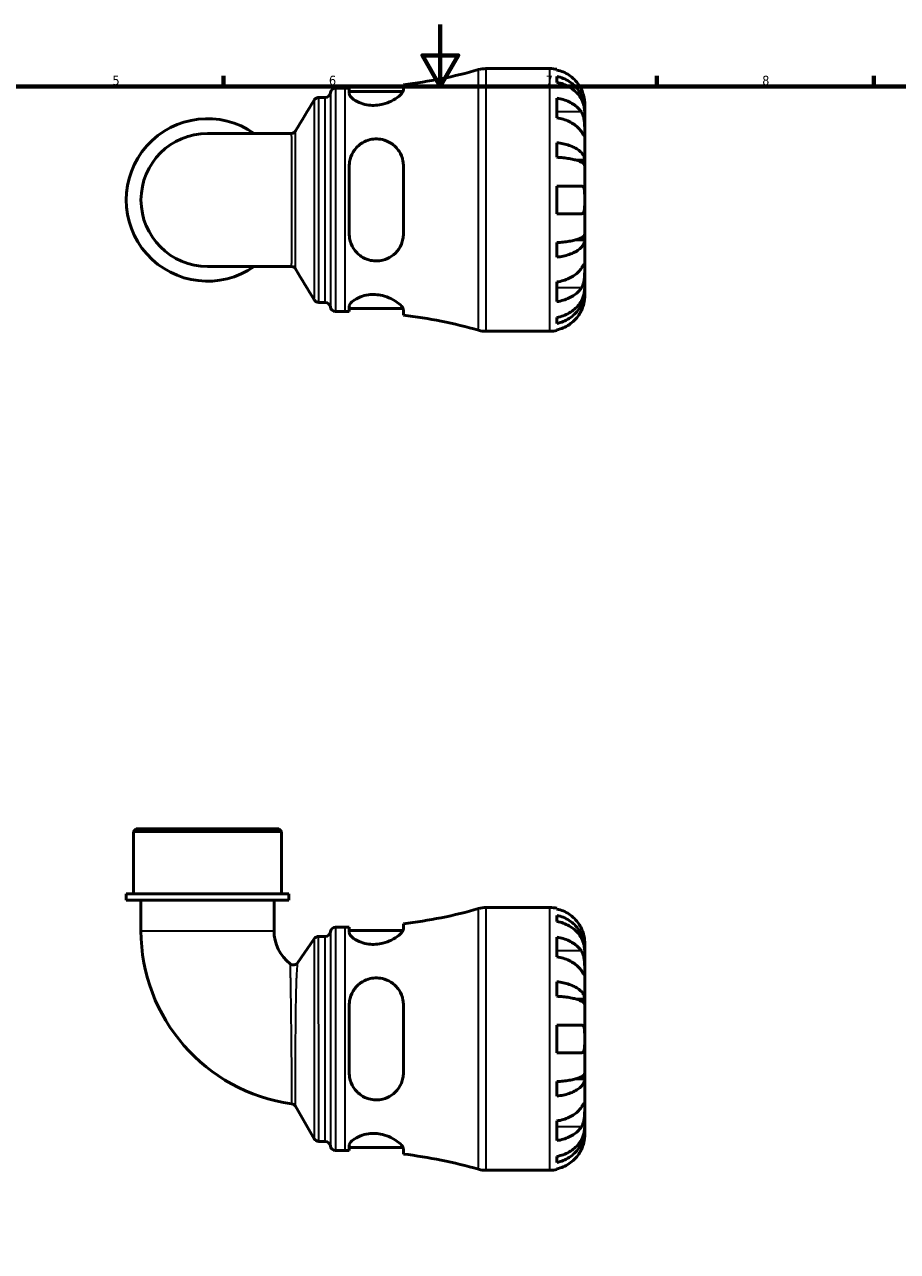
# Model space of a CAD drawing. Header units: millimetres. Extents: x 0 to 902, y -200 to 594.
# Tile 3 of 5: x 286 to 568, y 197 to 594. Entities that reach past the tile are written whole.
import ezdxf

# ---------------------------------------------------------------- set-up
doc = ezdxf.new("R2010")
doc.units = ezdxf.units.MM
for name, color, linetype, lineweight in [('Border (ANSI)', 7, 'Continuous', 70), ('Visible (ANSI)', 7, 'Continuous', 50), ('Visible Narrow (ANSI)', 7, 'Continuous', 35)]:
    doc.layers.add(name, color=color, linetype=linetype, lineweight=lineweight)
doc.styles.add('Note Text (ANSI)', font='tahoma.ttf')

# ---------------------------------------------------------------- blocks, each defined once
blk = doc.blocks.new('Borders Default Border')
at = {"layer": 'Border (ANSI)'}
for p, q in [((350.42, 574), (350.42, 577.45)), ((490.58, 574), (490.58, 577.45)), ((560.67, 574), (560.67, 577.45))]:
    blk.add_line(p, q, dxfattribs=at)
at = {"layer": 'Border (ANSI)', "flags": 128}
for points in [[(420.5, 594), (420.5, 574), (414.73, 584), (426.27, 584), (420.5, 574)], [(20, 20), (20, 574), (821, 574), (821, 20), (20, 20)]]:
    blk.add_lwpolyline(points, dxfattribs=at)
at = {"layer": 'Border (ANSI)', "color": 230, "true_color": 0xff0080, "char_height": 3.05, "attachment_point": 7, "style": 'Note Text (ANSI)'}
for s, insert in [('5', (314.48, 574.34)), ('6', (384.49, 574.34)), ('7', (454.6, 574.4)), ('8', (524.63, 574.33))]:
    blk.add_mtext(s, dxfattribs=dict(at, insert=insert))

msp = doc.modelspace()

# ---------------------------------------------------------------- linework, layer by layer
at = {"layer": 'Visible (ANSI)'}
for p, q in [((435.219, 579.738), (455.943, 579.738)), ((458.193, 579.511), (458.193, 579.27)), ((458.193, 577.195), (458.193, 575.25)), ((386.631, 573.363), (389.671, 573.363)), ((391.056, 573.369), (391.056, 571.654)), ((391.056, 572.363), (408.444, 572.363)), ((408.556, 572.839), (408.556, 574.5)), ((381.154, 570.388), (383.258, 570.388)), ((458.193, 570.141), (458.193, 563.777)), ((467.193, 566.477), (467.193, 568.488)), ((467.193, 566.477), (467.159, 566.477)), ((467.193, 565.712), (467.193, 566.477)), ((467.193, 559.335), (467.193, 565.712)), ((372.248, 558.749), (345.193, 558.749)), ((467.193, 550.115), (467.193, 559.335)), ((458.193, 555.733), (458.193, 551.039)), ((391.056, 548.238), (391.056, 526.238)), ((408.556, 526.238), (408.556, 548.238)), ((467.193, 550.115), (464.465, 550.115)), ((467.193, 548.267), (467.193, 550.115)), ((467.193, 537.238), (467.193, 548.267)), ((458.193, 541.738), (458.193, 532.738)), ((467.193, 526.209), (467.193, 537.238)), ((467.193, 524.361), (464.465, 524.361)), ((467.193, 524.361), (467.193, 526.209)), ((467.193, 515.141), (467.193, 524.361)), ((458.193, 523.437), (458.193, 518.743)), ((345.193, 515.727), (372.248, 515.727)), ((467.193, 508.764), (467.193, 515.141)), ((458.193, 510.698), (458.193, 504.335)), ((467.193, 507.999), (467.193, 508.764)), ((467.193, 507.999), (467.159, 507.999)), ((467.193, 505.988), (467.193, 507.999)), ((381.154, 504.088), (383.258, 504.088)), ((386.631, 501.113), (389.671, 501.113)), ((391.056, 502.822), (391.056, 501.107)), ((391.056, 502.113), (408.444, 502.113)), ((408.556, 499.976), (408.556, 501.637)), ((458.193, 499.226), (458.193, 497.281)), ((435.219, 494.738), (455.943, 494.738)), ((458.193, 495.205), (458.193, 494.965)), ((322.142, 333.741), (321.292, 332.891)), ((322.142, 333.741), (368.245, 333.741)), ((368.245, 333.741), (369.095, 332.891)), ((369.095, 332.891), (321.292, 332.891)), ((321.292, 312.741), (321.292, 332.891)), ((369.095, 312.741), (369.095, 332.891)), ((371.485, 312.741), (318.902, 312.741)), ((318.902, 310.641), (318.902, 312.741)), ((371.485, 310.641), (318.902, 310.641)), ((323.682, 310.641), (323.682, 300.739)), ((366.705, 310.641), (366.705, 300.739)), ((371.485, 310.641), (371.485, 312.741)), ((435.219, 308.241), (455.943, 308.241)), ((458.193, 308.014), (458.193, 307.774)), ((386.631, 301.866), (389.671, 301.866)), ((391.056, 301.872), (391.056, 300.157)), ((408.556, 301.343), (408.556, 303.003)), ((458.193, 305.698), (458.193, 303.753)), ((374.396, 290.443), (379.684, 298.153)), ((381.086, 298.891), (383.258, 298.891)), ((391.056, 300.866), (408.444, 300.866)), ((458.193, 298.645), (458.193, 292.281)), ((467.193, 294.98), (467.159, 294.98)), ((467.193, 294.98), (467.193, 296.991)), ((467.193, 294.215), (467.193, 294.98)), ((467.193, 287.838), (467.193, 294.215)), ((467.193, 278.618), (467.193, 287.838)), ((458.193, 284.236), (458.193, 279.542)), ((467.193, 278.618), (464.465, 278.618)), ((467.193, 276.77), (467.193, 278.618)), ((391.056, 276.741), (391.056, 254.741)), ((408.556, 254.741), (408.556, 276.741)), ((467.193, 265.741), (467.193, 276.77)), ((458.193, 270.241), (458.193, 261.241)), ((467.193, 254.712), (467.193, 265.741)), ((467.193, 252.865), (467.193, 254.712)), ((458.193, 251.941), (458.193, 247.246)), ((467.193, 252.865), (464.465, 252.865)), ((467.193, 243.644), (467.193, 252.865)), ((379.7, 233.441), (373.641, 243.935)), ((467.193, 237.268), (467.193, 243.644)), ((458.193, 239.202), (458.193, 232.838)), ((467.193, 236.502), (467.159, 236.502)), ((467.193, 236.502), (467.193, 237.268)), ((467.193, 234.491), (467.193, 236.502)), ((381.172, 232.591), (383.258, 232.591)), ((391.056, 231.325), (391.056, 229.61)), ((391.056, 230.616), (408.444, 230.616)), ((386.631, 229.616), (389.671, 229.616)), ((408.556, 228.479), (408.556, 230.14)), ((458.193, 227.729), (458.193, 225.785)), ((435.219, 223.241), (455.943, 223.241)), ((458.193, 223.709), (458.193, 223.469))]:
    msp.add_line(p, q, dxfattribs=at)
for centre, radius, start, end in [((435.219, 571.238), 8.5, 90, 105.93493), ((455.943, 568.488), 11.25, 78.46304, 90), ((389.671, 730.767), 157.404, 276.89084, 285.93493), ((383.258, 572.088), 1.7, 270, 352.81924), ((386.631, 571.663), 1.7, 90, 172.81924), ((389.671, 730.767), 157.404, 270, 270.50415), ((345.193, 537.238), 26.292, 54.9032, 305.0968), ((345.193, 537.238), 21.511, 90, 270), ((383.258, 502.388), 1.7, 7.18076, 90), ((386.631, 502.813), 1.7, 187.18076, 270), ((389.671, 343.709), 157.404, 89.49585, 90), ((389.671, 343.709), 157.404, 74.06507, 83.10916), ((435.219, 503.238), 8.5, 254.06507, 270), ((455.943, 505.988), 11.25, 270, 281.53696), ((389.671, 459.27), 157.404, 276.89084, 285.93493), ((435.219, 299.741), 8.5, 90, 105.93493), ((455.943, 296.991), 11.25, 78.46304, 90), ((386.631, 300.166), 1.7, 90, 172.81924), ((389.671, 459.27), 157.404, 270, 270.50415), ((380.191, 300.739), 56.509, 180, 262.0789), ((380.191, 300.739), 13.486, 180, 232.36576), ((381.086, 297.191), 1.7, 90, 145.55118), ((383.258, 300.591), 1.7, 270, 352.81924), ((372.994, 291.405), 1.7, 232.36576, 325.55118), ((372.169, 243.085), 1.7, 30, 82.0789), ((381.172, 234.291), 1.7, 210, 270), ((383.258, 230.891), 1.7, 7.18076, 90), ((386.631, 231.316), 1.7, 187.18076, 270), ((389.671, 72.213), 157.404, 89.49585, 90), ((389.671, 72.213), 157.404, 74.06507, 83.10916), ((435.219, 231.741), 8.5, 254.06507, 270), ((455.943, 234.491), 11.25, 270, 281.53696)]:
    msp.add_arc(centre, radius, start, end, dxfattribs=at)
for points, knots in [([(466.126, 572.988), (465.893, 573.488), (465.61, 573.997), (464.868, 575.113), (464.379, 575.701), (463.396, 576.688), (462.812, 577.177), (461.554, 578.021), (460.88, 578.376), (459.616, 578.901), (458.913, 579.123), (458.193, 579.27)], [5.50227189, 5.50227189, 5.50227189, 5.50227189, 5.66172607, 5.66172607, 5.87111315, 5.87111315, 6.07951382, 6.07951382, 6.28791448, 6.28791448, 6.49007585, 6.49007585, 6.49007585, 6.49007585]), ([(458.193, 577.195), (458.915, 577.052), (459.619, 576.836), (460.884, 576.328), (461.558, 575.985), (462.817, 575.17), (463.401, 574.697), (464.384, 573.744), (464.872, 573.176), (465.714, 571.952), (466.068, 571.297), (466.601, 570.049), (466.828, 569.34), (467.125, 567.893), (467.193, 567.154), (467.193, 566.477)], [0.2134337, 0.2134337, 0.2134337, 0.2134337, 0.41601, 0.41601, 0.6243485, 0.6243485, 0.832687, 0.832687, 1.0415719, 1.0415719, 1.2504568, 1.2504568, 1.4601279, 1.4601279, 1.6697991, 1.6697991, 1.6697991, 1.6697991]), ([(408.556, 572.839), (408.556, 572.669), (408.504, 572.48), (408.18, 571.822), (407.72, 571.296), (406.449, 570.242), (405.649, 569.714), (403.88, 568.836), (402.941, 568.474), (401.173, 568.033), (400.394, 567.909), (398.847, 567.816), (398.103, 567.841), (396.486, 568.042), (395.653, 568.25), (393.919, 568.867), (393.093, 569.314), (391.812, 570.246), (391.369, 570.732), (391.095, 571.339), (391.056, 571.501), (391.056, 571.654)], [-3.1136676, -3.1136676, -3.1136676, -3.1136676, -2.9396666, -2.9396666, -2.5546266, -2.5546266, -2.1850693, -2.1850693, -1.8598019, -1.8598019, -1.62051, -1.62051, -1.393016, -1.393016, -1.1100651, -1.1100651, -0.7359404, -0.7359404, -0.3490752, -0.3490752, -0.1980274, -0.1980274, -0.1980274, -0.1980274]), ([(467.193, 565.712), (467.193, 566.314), (467.125, 566.972), (466.828, 568.26), (466.601, 568.89), (466.068, 570.001), (465.714, 570.584), (464.872, 571.673), (464.384, 572.179), (463.401, 573.027), (462.817, 573.448), (461.558, 574.174), (460.884, 574.479), (459.619, 574.931), (458.915, 575.123), (458.193, 575.25)], [5.0161165, 5.0161165, 5.0161165, 5.0161165, 5.2257877, 5.2257877, 5.4354588, 5.4354588, 5.6443437, 5.6443437, 5.8532286, 5.8532286, 6.0615671, 6.0615671, 6.2699056, 6.2699056, 6.472482, 6.472482, 6.472482, 6.472482]), ([(467.193, 568.488), (467.193, 568.488), (467.194, 568.542), (467.19, 568.764), (467.185, 568.943), (467.142, 569.487), (467.096, 569.886), (466.942, 570.653), (466.863, 570.979), (466.685, 571.578), (466.596, 571.843), (466.391, 572.39), (466.273, 572.669), (466.14, 572.959), (466.133, 572.974), (466.126, 572.988)], [-3.12621297, -3.12621297, -3.12621297, -3.12621297, -3.00592131, -3.00592131, -2.87295675, -2.87295675, -2.69789372, -2.69789372, -2.58338701, -2.58338701, -2.49547573, -2.49547573, -2.40310236, -2.40310236, -2.39831682, -2.39831682, -2.39831682, -2.39831682]), ([(379.696, 569.562), (379.721, 569.605), (379.753, 569.653), (379.834, 569.761), (379.884, 569.822), (380.017, 569.956), (380.101, 570.029), (380.318, 570.174), (380.454, 570.246), (380.777, 570.354), (380.965, 570.388), (381.154, 570.388)], [3.1400740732, 3.1400740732, 3.1400740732, 3.1400740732, 3.140380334, 3.140380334, 3.1406865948, 3.1406865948, 3.1409928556, 3.1409928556, 3.1412991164, 3.1412991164, 3.1416053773, 3.1416053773, 3.1416053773, 3.1416053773]), ([(458.193, 570.141), (458.913, 570.037), (459.616, 569.88), (460.88, 569.509), (461.554, 569.258), (462.812, 568.661), (463.396, 568.315), (464.379, 567.618), (464.868, 567.201), (465.61, 566.412), (465.893, 566.053), (466.126, 565.699)], [0.21343841, 0.21343841, 0.21343841, 0.21343841, 0.41559978, 0.41559978, 0.62400044, 0.62400044, 0.8324011, 0.8324011, 1.04178819, 1.04178819, 1.20124236, 1.20124236, 1.20124236, 1.20124236]), ([(466.126, 565.699), (466.185, 565.61), (466.242, 565.516), (466.418, 565.199), (466.528, 564.959), (466.728, 564.425), (466.814, 564.131), (466.988, 563.384), (467.057, 562.924), (467.158, 561.892), (467.178, 561.331), (467.196, 560.256), (467.193, 559.756), (467.193, 559.335)], [-0.72474413, -0.72474413, -0.72474413, -0.72474413, -0.68292689, -0.68292689, -0.58946764, -0.58946764, -0.49014387, -0.49014387, -0.34933517, -0.34933517, -0.17856496, -0.17856496, 0, 0, 0, 0]), ([(466.126, 559.335), (465.893, 559.689), (465.61, 560.048), (464.868, 560.838), (464.379, 561.254), (463.396, 561.951), (462.812, 562.297), (461.554, 562.894), (460.88, 563.145), (459.616, 563.516), (458.913, 563.673), (458.193, 563.777)], [5.50227189, 5.50227189, 5.50227189, 5.50227189, 5.66172607, 5.66172607, 5.87111315, 5.87111315, 6.07951382, 6.07951382, 6.28791448, 6.28791448, 6.49007585, 6.49007585, 6.49007585, 6.49007585]), ([(372.248, 558.749), (372.43, 558.749), (372.612, 558.78), (372.93, 558.883), (373.066, 558.954), (373.287, 559.098), (373.372, 559.171), (373.509, 559.306), (373.56, 559.367), (373.644, 559.478), (373.676, 559.527), (373.703, 559.571), (373.703, 559.572), (373.704, 559.573)], [-1.555141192, -1.555141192, -1.555141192, -1.555141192, -1.552941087, -1.552941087, -1.550708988, -1.550708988, -1.548476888, -1.548476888, -1.546244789, -1.546244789, -1.54401269, -1.54401269, -1.543980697, -1.543980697, -1.543980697, -1.543980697]), ([(391.056, 548.238), (391.056, 548.677), (391.089, 549.115), (391.326, 550.682), (391.718, 551.764), (392.911, 553.756), (393.733, 554.654), (395.475, 555.896), (396.317, 556.319), (397.947, 556.822), (398.694, 556.95), (400.237, 557.012), (401.009, 556.939), (402.755, 556.54), (403.681, 556.144), (405.568, 554.943), (406.461, 554.052), (407.762, 552.056), (408.203, 550.966), (408.508, 549.29), (408.556, 548.766), (408.556, 548.238)], [-3.0803238, -3.0803238, -3.0803238, -3.0803238, -2.9414548, -2.9414548, -2.5759594, -2.5759594, -2.1920208, -2.1920208, -1.9027028, -1.9027028, -1.6738983, -1.6738983, -1.4376404, -1.4376404, -1.1211587, -1.1211587, -0.7129091, -0.7129091, -0.3342881, -0.3342881, -0.1674409, -0.1674409, -0.1674409, -0.1674409]), ([(467.193, 559.335), (467.193, 559.094), (467.194, 558.881), (467.192, 558.507), (467.189, 558.353), (467.168, 558.087), (467.143, 558.013), (467.043, 558.022), (466.971, 558.097), (466.792, 558.336), (466.704, 558.464), (466.501, 558.767), (466.388, 558.938), (466.219, 559.195), (466.173, 559.264), (466.126, 559.335)], [0, 0, 0, 0, 0.10230486, 0.10230486, 0.2116531, 0.2116531, 0.35868741, 0.35868741, 0.49861539, 0.49861539, 0.59613895, 0.59613895, 0.69034298, 0.69034298, 0.72355027, 0.72355027, 0.72355027, 0.72355027]), ([(458.193, 555.733), (458.915, 555.658), (459.619, 555.545), (460.884, 555.279), (461.558, 555.099), (462.817, 554.672), (463.401, 554.424), (464.384, 553.924), (464.872, 553.626), (465.714, 552.985), (466.068, 552.641), (466.601, 551.987), (466.828, 551.616), (467.125, 550.857), (467.193, 550.469), (467.193, 550.115)], [0.2134337, 0.2134337, 0.2134337, 0.2134337, 0.41601, 0.41601, 0.6243485, 0.6243485, 0.832687, 0.832687, 1.0415719, 1.0415719, 1.2504568, 1.2504568, 1.4601279, 1.4601279, 1.6697991, 1.6697991, 1.6697991, 1.6697991]), ([(467.193, 548.267), (467.193, 548.442), (467.125, 548.633), (466.828, 549.007), (466.601, 549.191), (466.068, 549.513), (465.714, 549.683), (464.872, 549.999), (464.384, 550.146), (463.401, 550.393), (462.817, 550.515), (461.558, 550.726), (460.884, 550.814), (459.619, 550.946), (458.915, 551.002), (458.193, 551.039)], [5.0161165, 5.0161165, 5.0161165, 5.0161165, 5.2257877, 5.2257877, 5.4354588, 5.4354588, 5.6443437, 5.6443437, 5.8532286, 5.8532286, 6.0615671, 6.0615671, 6.2699056, 6.2699056, 6.472482, 6.472482, 6.472482, 6.472482]), ([(458.193, 541.738), (458.913, 541.738), (459.616, 541.738), (460.88, 541.738), (461.554, 541.738), (462.812, 541.738), (463.396, 541.738), (464.379, 541.738), (464.868, 541.738), (465.61, 541.738), (465.893, 541.738), (466.126, 541.738)], [0.21343841, 0.21343841, 0.21343841, 0.21343841, 0.41559978, 0.41559978, 0.62400044, 0.62400044, 0.8324011, 0.8324011, 1.04178819, 1.04178819, 1.20124236, 1.20124236, 1.20124236, 1.20124236]), ([(466.126, 541.738), (466.199, 541.738), (466.268, 541.73), (466.443, 541.686), (466.542, 541.635), (466.729, 541.475), (466.812, 541.36), (466.987, 540.997), (467.057, 540.714), (467.158, 539.968), (467.178, 539.492), (467.196, 538.421), (467.193, 537.832), (467.193, 537.238)], [-0.71968867, -0.71968867, -0.71968867, -0.71968867, -0.66913349, -0.66913349, -0.58448293, -0.58448293, -0.49008499, -0.49008499, -0.34765985, -0.34765985, -0.17827673, -0.17827673, 0, 0, 0, 0]), ([(467.193, 537.238), (467.193, 536.837), (467.194, 536.438), (467.19, 535.624), (467.185, 535.217), (467.142, 534.352), (467.096, 533.928), (466.942, 533.373), (466.863, 533.195), (466.685, 532.956), (466.596, 532.878), (466.391, 532.769), (466.273, 532.741), (466.14, 532.738), (466.133, 532.738), (466.126, 532.738)], [-3.12621297, -3.12621297, -3.12621297, -3.12621297, -3.00592131, -3.00592131, -2.87295675, -2.87295675, -2.69789372, -2.69789372, -2.58338701, -2.58338701, -2.49547573, -2.49547573, -2.40310236, -2.40310236, -2.39831682, -2.39831682, -2.39831682, -2.39831682]), ([(466.126, 532.738), (465.893, 532.738), (465.61, 532.738), (464.868, 532.738), (464.379, 532.738), (463.396, 532.738), (462.812, 532.738), (461.554, 532.738), (460.88, 532.738), (459.616, 532.738), (458.913, 532.738), (458.193, 532.738)], [5.50227189, 5.50227189, 5.50227189, 5.50227189, 5.66172607, 5.66172607, 5.87111315, 5.87111315, 6.07951382, 6.07951382, 6.28791448, 6.28791448, 6.49007585, 6.49007585, 6.49007585, 6.49007585]), ([(408.556, 526.238), (408.556, 525.688), (408.504, 525.143), (408.18, 523.431), (407.72, 522.329), (406.449, 520.435), (405.649, 519.627), (403.88, 518.43), (402.941, 518.002), (401.173, 517.561), (400.394, 517.472), (398.847, 517.508), (398.103, 517.623), (396.486, 518.089), (395.653, 518.484), (393.919, 519.656), (393.093, 520.507), (391.812, 522.484), (391.369, 523.62), (391.095, 525.286), (391.056, 525.761), (391.056, 526.238)], [-3.1136676, -3.1136676, -3.1136676, -3.1136676, -2.9396666, -2.9396666, -2.5546266, -2.5546266, -2.1850693, -2.1850693, -1.8598019, -1.8598019, -1.62051, -1.62051, -1.393016, -1.393016, -1.1100651, -1.1100651, -0.7359404, -0.7359404, -0.3490752, -0.3490752, -0.1980274, -0.1980274, -0.1980274, -0.1980274]), ([(458.193, 523.437), (458.915, 523.474), (459.619, 523.53), (460.884, 523.661), (461.558, 523.75), (462.817, 523.961), (463.401, 524.083), (464.384, 524.33), (464.872, 524.477), (465.714, 524.793), (466.068, 524.963), (466.601, 525.285), (466.828, 525.469), (467.125, 525.843), (467.193, 526.034), (467.193, 526.209)], [0.2134337, 0.2134337, 0.2134337, 0.2134337, 0.41601, 0.41601, 0.6243485, 0.6243485, 0.832687, 0.832687, 1.0415719, 1.0415719, 1.2504568, 1.2504568, 1.4601279, 1.4601279, 1.6697991, 1.6697991, 1.6697991, 1.6697991]), ([(467.193, 524.361), (467.193, 524.007), (467.125, 523.619), (466.828, 522.86), (466.601, 522.489), (466.068, 521.835), (465.714, 521.491), (464.872, 520.85), (464.384, 520.552), (463.401, 520.052), (462.817, 519.804), (461.558, 519.377), (460.884, 519.197), (459.619, 518.931), (458.915, 518.818), (458.193, 518.743)], [5.0161165, 5.0161165, 5.0161165, 5.0161165, 5.2257877, 5.2257877, 5.4354588, 5.4354588, 5.6443437, 5.6443437, 5.8532286, 5.8532286, 6.0615671, 6.0615671, 6.2699056, 6.2699056, 6.472482, 6.472482, 6.472482, 6.472482]), ([(466.126, 515.141), (466.185, 515.23), (466.242, 515.316), (466.418, 515.584), (466.528, 515.75), (466.728, 516.046), (466.814, 516.172), (466.988, 516.398), (467.057, 516.465), (467.158, 516.451), (467.178, 516.337), (467.196, 515.895), (467.193, 515.562), (467.193, 515.141)], [-0.72474413, -0.72474413, -0.72474413, -0.72474413, -0.68292689, -0.68292689, -0.58946764, -0.58946764, -0.49014387, -0.49014387, -0.34933517, -0.34933517, -0.17856496, -0.17856496, 0, 0, 0, 0]), ([(373.704, 514.903), (373.677, 514.947), (373.646, 514.996), (373.562, 515.106), (373.511, 515.168), (373.375, 515.302), (373.291, 515.375), (373.072, 515.519), (372.936, 515.59), (372.617, 515.695), (372.433, 515.727), (372.248, 515.727)], [1.543986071, 1.543986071, 1.543986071, 1.543986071, 1.546218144, 1.546218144, 1.548450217, 1.548450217, 1.55068229, 1.55068229, 1.552914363, 1.552914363, 1.555146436, 1.555146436, 1.555146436, 1.555146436]), ([(458.193, 510.698), (458.913, 510.803), (459.616, 510.96), (460.88, 511.331), (461.554, 511.582), (462.812, 512.179), (463.396, 512.525), (464.379, 513.222), (464.868, 513.638), (465.61, 514.428), (465.893, 514.787), (466.126, 515.141)], [0.21343841, 0.21343841, 0.21343841, 0.21343841, 0.41559978, 0.41559978, 0.62400044, 0.62400044, 0.8324011, 0.8324011, 1.04178819, 1.04178819, 1.20124236, 1.20124236, 1.20124236, 1.20124236]), ([(467.193, 515.141), (467.193, 514.9), (467.194, 514.632), (467.192, 514.034), (467.189, 513.702), (467.168, 512.891), (467.143, 512.405), (467.043, 511.454), (466.971, 510.999), (466.792, 510.265), (466.704, 509.979), (466.501, 509.454), (466.388, 509.215), (466.219, 508.922), (466.173, 508.848), (466.126, 508.777)], [0, 0, 0, 0, 0.10230486, 0.10230486, 0.2116531, 0.2116531, 0.35868741, 0.35868741, 0.49861539, 0.49861539, 0.59613895, 0.59613895, 0.69034298, 0.69034298, 0.72355027, 0.72355027, 0.72355027, 0.72355027]), ([(466.126, 508.777), (465.893, 508.423), (465.61, 508.064), (464.868, 507.274), (464.379, 506.858), (463.396, 506.161), (462.812, 505.815), (461.554, 505.218), (460.88, 504.967), (459.616, 504.596), (458.913, 504.439), (458.193, 504.335)], [5.50227189, 5.50227189, 5.50227189, 5.50227189, 5.66172607, 5.66172607, 5.87111315, 5.87111315, 6.07951382, 6.07951382, 6.28791448, 6.28791448, 6.49007585, 6.49007585, 6.49007585, 6.49007585]), ([(458.193, 499.226), (458.915, 499.353), (459.619, 499.545), (460.884, 499.997), (461.558, 500.302), (462.817, 501.028), (463.401, 501.449), (464.384, 502.297), (464.872, 502.803), (465.714, 503.891), (466.068, 504.475), (466.601, 505.586), (466.828, 506.216), (467.125, 507.504), (467.193, 508.162), (467.193, 508.764)], [0.2134337, 0.2134337, 0.2134337, 0.2134337, 0.41601, 0.41601, 0.6243485, 0.6243485, 0.832687, 0.832687, 1.0415719, 1.0415719, 1.2504568, 1.2504568, 1.4601279, 1.4601279, 1.6697991, 1.6697991, 1.6697991, 1.6697991]), ([(381.154, 504.088), (380.973, 504.088), (380.793, 504.119), (380.472, 504.221), (380.335, 504.293), (380.113, 504.438), (380.028, 504.511), (379.891, 504.646), (379.84, 504.707), (379.757, 504.817), (379.725, 504.865), (379.698, 504.91), (379.697, 504.912), (379.696, 504.914)], [6.2831827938, 6.2831827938, 6.2831827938, 6.2831827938, 6.2834760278, 6.2834760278, 6.2837822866, 6.2837822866, 6.2840885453, 6.2840885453, 6.284394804, 6.284394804, 6.2847010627, 6.2847010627, 6.2847140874, 6.2847140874, 6.2847140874, 6.2847140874]), ([(391.056, 502.822), (391.056, 502.962), (391.089, 503.111), (391.326, 503.677), (391.718, 504.132), (392.911, 505.055), (393.733, 505.522), (395.475, 506.176), (396.317, 506.4), (397.947, 506.624), (398.694, 506.659), (400.237, 506.585), (401.009, 506.472), (402.755, 506.061), (403.681, 505.72), (405.568, 504.822), (406.461, 504.234), (407.762, 503.135), (408.203, 502.62), (408.508, 501.981), (408.556, 501.8), (408.556, 501.637)], [-3.0803238, -3.0803238, -3.0803238, -3.0803238, -2.9414548, -2.9414548, -2.5759594, -2.5759594, -2.1920208, -2.1920208, -1.9027028, -1.9027028, -1.6738983, -1.6738983, -1.4376404, -1.4376404, -1.1211587, -1.1211587, -0.7129091, -0.7129091, -0.3342881, -0.3342881, -0.1674409, -0.1674409, -0.1674409, -0.1674409]), ([(467.193, 507.999), (467.193, 507.322), (467.125, 506.583), (466.828, 505.136), (466.601, 504.427), (466.068, 503.179), (465.714, 502.524), (464.872, 501.3), (464.384, 500.732), (463.401, 499.779), (462.817, 499.306), (461.558, 498.491), (460.884, 498.148), (459.619, 497.64), (458.915, 497.424), (458.193, 497.281)], [5.0161165, 5.0161165, 5.0161165, 5.0161165, 5.2257877, 5.2257877, 5.4354588, 5.4354588, 5.6443437, 5.6443437, 5.8532286, 5.8532286, 6.0615671, 6.0615671, 6.2699056, 6.2699056, 6.472482, 6.472482, 6.472482, 6.472482]), ([(466.126, 501.488), (466.199, 501.643), (466.268, 501.799), (466.443, 502.22), (466.542, 502.483), (466.729, 503.035), (466.812, 503.319), (466.987, 504.006), (467.057, 504.385), (467.158, 505.109), (467.178, 505.423), (467.196, 505.87), (467.193, 505.988), (467.193, 505.988)], [-0.71968867, -0.71968867, -0.71968867, -0.71968867, -0.66913349, -0.66913349, -0.58448293, -0.58448293, -0.49008499, -0.49008499, -0.34765985, -0.34765985, -0.17827673, -0.17827673, 0, 0, 0, 0]), ([(458.193, 495.205), (458.913, 495.353), (459.616, 495.575), (460.88, 496.1), (461.554, 496.455), (462.812, 497.299), (463.396, 497.788), (464.379, 498.774), (464.868, 499.363), (465.61, 500.479), (465.893, 500.988), (466.126, 501.488)], [0.21343841, 0.21343841, 0.21343841, 0.21343841, 0.41559978, 0.41559978, 0.62400044, 0.62400044, 0.8324011, 0.8324011, 1.04178819, 1.04178819, 1.20124236, 1.20124236, 1.20124236, 1.20124236]), ([(466.126, 301.491), (465.893, 301.992), (465.61, 302.5), (464.868, 303.616), (464.379, 304.205), (463.396, 305.191), (462.812, 305.68), (461.554, 306.524), (460.88, 306.879), (459.616, 307.404), (458.913, 307.626), (458.193, 307.774)], [5.50227189, 5.50227189, 5.50227189, 5.50227189, 5.66172607, 5.66172607, 5.87111315, 5.87111315, 6.07951382, 6.07951382, 6.28791448, 6.28791448, 6.49007585, 6.49007585, 6.49007585, 6.49007585]), ([(458.193, 305.698), (458.915, 305.555), (459.619, 305.34), (460.884, 304.831), (461.558, 304.489), (462.817, 303.673), (463.401, 303.2), (464.384, 302.247), (464.872, 301.679), (465.714, 300.456), (466.068, 299.8), (466.601, 298.552), (466.828, 297.844), (467.125, 296.396), (467.193, 295.657), (467.193, 294.98)], [0.2134337, 0.2134337, 0.2134337, 0.2134337, 0.41601, 0.41601, 0.6243485, 0.6243485, 0.832687, 0.832687, 1.0415719, 1.0415719, 1.2504568, 1.2504568, 1.4601279, 1.4601279, 1.6697991, 1.6697991, 1.6697991, 1.6697991]), ([(467.193, 294.215), (467.193, 294.817), (467.125, 295.475), (466.828, 296.763), (466.601, 297.394), (466.068, 298.505), (465.714, 299.088), (464.872, 300.176), (464.384, 300.682), (463.401, 301.53), (462.817, 301.951), (461.558, 302.677), (460.884, 302.982), (459.619, 303.435), (458.915, 303.626), (458.193, 303.753)], [5.0161165, 5.0161165, 5.0161165, 5.0161165, 5.2257877, 5.2257877, 5.4354588, 5.4354588, 5.6443437, 5.6443437, 5.8532286, 5.8532286, 6.0615671, 6.0615671, 6.2699056, 6.2699056, 6.472482, 6.472482, 6.472482, 6.472482]), ([(408.556, 301.343), (408.556, 301.173), (408.504, 300.984), (408.18, 300.325), (407.72, 299.799), (406.449, 298.746), (405.649, 298.217), (403.88, 297.339), (402.941, 296.977), (401.173, 296.537), (400.394, 296.412), (398.847, 296.319), (398.103, 296.345), (396.486, 296.546), (395.653, 296.753), (393.919, 297.37), (393.093, 297.817), (391.812, 298.749), (391.369, 299.235), (391.095, 299.842), (391.056, 300.005), (391.056, 300.157)], [-3.1136676, -3.1136676, -3.1136676, -3.1136676, -2.9396666, -2.9396666, -2.5546266, -2.5546266, -2.1850693, -2.1850693, -1.8598019, -1.8598019, -1.62051, -1.62051, -1.393016, -1.393016, -1.1100651, -1.1100651, -0.7359404, -0.7359404, -0.3490752, -0.3490752, -0.1980274, -0.1980274, -0.1980274, -0.1980274]), ([(458.193, 298.645), (458.913, 298.54), (459.616, 298.383), (460.88, 298.012), (461.554, 297.761), (462.812, 297.164), (463.396, 296.819), (464.379, 296.121), (464.868, 295.705), (465.61, 294.915), (465.893, 294.556), (466.126, 294.202)], [0.21343841, 0.21343841, 0.21343841, 0.21343841, 0.41559978, 0.41559978, 0.62400044, 0.62400044, 0.8324011, 0.8324011, 1.04178819, 1.04178819, 1.20124236, 1.20124236, 1.20124236, 1.20124236]), ([(467.193, 296.991), (467.193, 296.991), (467.194, 297.05), (467.189, 297.304), (467.182, 297.525), (467.13, 298.083), (467.089, 298.404), (466.959, 299.083), (466.878, 299.426), (466.707, 300.01), (466.632, 300.24), (466.472, 300.681), (466.39, 300.891), (466.245, 301.232), (466.187, 301.362), (466.126, 301.491)], [0, 0, 0, 0, 0.1255823, 0.1255823, 0.27758688, 0.27758688, 0.41565829, 0.41565829, 0.53558864, 0.53558864, 0.6106285, 0.6106285, 0.67830711, 0.67830711, 0.7205994, 0.7205994, 0.7205994, 0.7205994]), ([(466.126, 294.202), (466.185, 294.113), (466.242, 294.019), (466.418, 293.702), (466.528, 293.462), (466.728, 292.928), (466.814, 292.635), (466.988, 291.887), (467.057, 291.427), (467.158, 290.395), (467.178, 289.835), (467.196, 288.759), (467.193, 288.259), (467.193, 287.838)], [-0.72474413, -0.72474413, -0.72474413, -0.72474413, -0.68292689, -0.68292689, -0.58946764, -0.58946764, -0.49014387, -0.49014387, -0.34933517, -0.34933517, -0.17856496, -0.17856496, 0, 0, 0, 0]), ([(466.126, 287.838), (465.893, 288.192), (465.61, 288.552), (464.868, 289.341), (464.379, 289.757), (463.396, 290.455), (462.812, 290.801), (461.554, 291.397), (460.88, 291.648), (459.616, 292.019), (458.913, 292.176), (458.193, 292.281)], [5.50227189, 5.50227189, 5.50227189, 5.50227189, 5.66172607, 5.66172607, 5.87111315, 5.87111315, 6.07951382, 6.07951382, 6.28791448, 6.28791448, 6.49007585, 6.49007585, 6.49007585, 6.49007585]), ([(467.193, 287.838), (467.193, 287.597), (467.194, 287.384), (467.192, 287.011), (467.189, 286.856), (467.168, 286.591), (467.143, 286.516), (467.043, 286.525), (466.971, 286.601), (466.792, 286.839), (466.704, 286.967), (466.501, 287.27), (466.388, 287.442), (466.219, 287.698), (466.173, 287.767), (466.126, 287.838)], [0, 0, 0, 0, 0.10230486, 0.10230486, 0.2116531, 0.2116531, 0.35868741, 0.35868741, 0.49861539, 0.49861539, 0.59613895, 0.59613895, 0.69034298, 0.69034298, 0.72355027, 0.72355027, 0.72355027, 0.72355027]), ([(391.056, 276.741), (391.056, 277.181), (391.089, 277.618), (391.326, 279.185), (391.718, 280.268), (392.911, 282.259), (393.733, 283.157), (395.475, 284.4), (396.317, 284.822), (397.947, 285.325), (398.694, 285.454), (400.237, 285.516), (401.009, 285.442), (402.755, 285.043), (403.681, 284.647), (405.568, 283.446), (406.461, 282.555), (407.762, 280.559), (408.203, 279.47), (408.508, 277.793), (408.556, 277.27), (408.556, 276.741)], [-3.0803238, -3.0803238, -3.0803238, -3.0803238, -2.9414548, -2.9414548, -2.5759594, -2.5759594, -2.1920208, -2.1920208, -1.9027028, -1.9027028, -1.6738983, -1.6738983, -1.4376404, -1.4376404, -1.1211587, -1.1211587, -0.7129091, -0.7129091, -0.3342881, -0.3342881, -0.1674409, -0.1674409, -0.1674409, -0.1674409]), ([(458.193, 284.236), (458.915, 284.161), (459.619, 284.049), (460.884, 283.782), (461.558, 283.602), (462.817, 283.175), (463.401, 282.927), (464.384, 282.427), (464.872, 282.129), (465.714, 281.488), (466.068, 281.145), (466.601, 280.49), (466.828, 280.119), (467.125, 279.36), (467.193, 278.973), (467.193, 278.618)], [0.2134337, 0.2134337, 0.2134337, 0.2134337, 0.41601, 0.41601, 0.6243485, 0.6243485, 0.832687, 0.832687, 1.0415719, 1.0415719, 1.2504568, 1.2504568, 1.4601279, 1.4601279, 1.6697991, 1.6697991, 1.6697991, 1.6697991]), ([(467.193, 276.77), (467.193, 276.945), (467.125, 277.136), (466.828, 277.511), (466.601, 277.694), (466.068, 278.017), (465.714, 278.186), (464.872, 278.502), (464.384, 278.649), (463.401, 278.896), (462.817, 279.018), (461.558, 279.229), (460.884, 279.318), (459.619, 279.449), (458.915, 279.505), (458.193, 279.542)], [5.0161165, 5.0161165, 5.0161165, 5.0161165, 5.2257877, 5.2257877, 5.4354588, 5.4354588, 5.6443437, 5.6443437, 5.8532286, 5.8532286, 6.0615671, 6.0615671, 6.2699056, 6.2699056, 6.472482, 6.472482, 6.472482, 6.472482]), ([(458.193, 270.241), (458.913, 270.241), (459.616, 270.241), (460.88, 270.241), (461.554, 270.241), (462.812, 270.241), (463.396, 270.241), (464.379, 270.241), (464.868, 270.241), (465.61, 270.241), (465.893, 270.241), (466.126, 270.241)], [0.21343841, 0.21343841, 0.21343841, 0.21343841, 0.41559978, 0.41559978, 0.62400044, 0.62400044, 0.8324011, 0.8324011, 1.04178819, 1.04178819, 1.20124236, 1.20124236, 1.20124236, 1.20124236]), ([(466.126, 270.241), (466.199, 270.241), (466.268, 270.233), (466.443, 270.189), (466.542, 270.138), (466.729, 269.978), (466.812, 269.863), (466.987, 269.5), (467.057, 269.217), (467.158, 268.472), (467.178, 267.996), (467.196, 266.924), (467.193, 266.336), (467.193, 265.741)], [-0.71968867, -0.71968867, -0.71968867, -0.71968867, -0.66913349, -0.66913349, -0.58448293, -0.58448293, -0.49008499, -0.49008499, -0.34765985, -0.34765985, -0.17827673, -0.17827673, 0, 0, 0, 0]), ([(467.193, 265.741), (467.193, 265.34), (467.194, 264.941), (467.19, 264.127), (467.185, 263.72), (467.142, 262.855), (467.096, 262.431), (466.942, 261.876), (466.863, 261.698), (466.685, 261.459), (466.596, 261.381), (466.391, 261.272), (466.273, 261.244), (466.14, 261.241), (466.133, 261.241), (466.126, 261.241)], [-3.12621297, -3.12621297, -3.12621297, -3.12621297, -3.00592131, -3.00592131, -2.87295675, -2.87295675, -2.69789372, -2.69789372, -2.58338701, -2.58338701, -2.49547573, -2.49547573, -2.40310236, -2.40310236, -2.39831682, -2.39831682, -2.39831682, -2.39831682]), ([(466.126, 261.241), (465.893, 261.241), (465.61, 261.241), (464.868, 261.241), (464.379, 261.241), (463.396, 261.241), (462.812, 261.241), (461.554, 261.241), (460.88, 261.241), (459.616, 261.241), (458.913, 261.241), (458.193, 261.241)], [5.50227189, 5.50227189, 5.50227189, 5.50227189, 5.66172607, 5.66172607, 5.87111315, 5.87111315, 6.07951382, 6.07951382, 6.28791448, 6.28791448, 6.49007585, 6.49007585, 6.49007585, 6.49007585]), ([(408.556, 254.741), (408.556, 254.191), (408.504, 253.646), (408.18, 251.934), (407.72, 250.833), (406.449, 248.938), (405.649, 248.13), (403.88, 246.934), (402.941, 246.505), (401.173, 246.064), (400.394, 245.975), (398.847, 246.011), (398.103, 246.126), (396.486, 246.592), (395.653, 246.987), (393.919, 248.159), (393.093, 249.011), (391.812, 250.988), (391.369, 252.123), (391.095, 253.789), (391.056, 254.264), (391.056, 254.741)], [-3.1136676, -3.1136676, -3.1136676, -3.1136676, -2.9396666, -2.9396666, -2.5546266, -2.5546266, -2.1850693, -2.1850693, -1.8598019, -1.8598019, -1.62051, -1.62051, -1.393016, -1.393016, -1.1100651, -1.1100651, -0.7359404, -0.7359404, -0.3490752, -0.3490752, -0.1980274, -0.1980274, -0.1980274, -0.1980274]), ([(458.193, 251.941), (458.915, 251.978), (459.619, 252.033), (460.884, 252.165), (461.558, 252.253), (462.817, 252.464), (463.401, 252.587), (464.384, 252.833), (464.872, 252.98), (465.714, 253.296), (466.068, 253.466), (466.601, 253.789), (466.828, 253.972), (467.125, 254.346), (467.193, 254.537), (467.193, 254.712)], [0.2134337, 0.2134337, 0.2134337, 0.2134337, 0.41601, 0.41601, 0.6243485, 0.6243485, 0.832687, 0.832687, 1.0415719, 1.0415719, 1.2504568, 1.2504568, 1.4601279, 1.4601279, 1.6697991, 1.6697991, 1.6697991, 1.6697991]), ([(467.193, 252.865), (467.193, 252.51), (467.125, 252.123), (466.828, 251.364), (466.601, 250.992), (466.068, 250.338), (465.714, 249.994), (464.872, 249.353), (464.384, 249.055), (463.401, 248.556), (462.817, 248.308), (461.558, 247.88), (460.884, 247.7), (459.619, 247.434), (458.915, 247.321), (458.193, 247.246)], [5.0161165, 5.0161165, 5.0161165, 5.0161165, 5.2257877, 5.2257877, 5.4354588, 5.4354588, 5.6443437, 5.6443437, 5.8532286, 5.8532286, 6.0615671, 6.0615671, 6.2699056, 6.2699056, 6.472482, 6.472482, 6.472482, 6.472482]), ([(458.193, 239.202), (458.913, 239.306), (459.616, 239.463), (460.88, 239.835), (461.554, 240.085), (462.812, 240.682), (463.396, 241.028), (464.379, 241.725), (464.868, 242.142), (465.61, 242.931), (465.893, 243.29), (466.126, 243.644)], [0.21343841, 0.21343841, 0.21343841, 0.21343841, 0.41559978, 0.41559978, 0.62400044, 0.62400044, 0.8324011, 0.8324011, 1.04178819, 1.04178819, 1.20124236, 1.20124236, 1.20124236, 1.20124236]), ([(466.126, 243.644), (466.185, 243.733), (466.242, 243.82), (466.418, 244.087), (466.528, 244.254), (466.728, 244.55), (466.814, 244.675), (466.988, 244.902), (467.057, 244.968), (467.158, 244.954), (467.178, 244.84), (467.196, 244.398), (467.193, 244.065), (467.193, 243.644)], [-0.72474413, -0.72474413, -0.72474413, -0.72474413, -0.68292689, -0.68292689, -0.58946764, -0.58946764, -0.49014387, -0.49014387, -0.34933517, -0.34933517, -0.17856496, -0.17856496, 0, 0, 0, 0]), ([(467.193, 243.644), (467.193, 243.403), (467.194, 243.135), (467.192, 242.537), (467.189, 242.206), (467.168, 241.394), (467.143, 240.908), (467.043, 239.957), (466.971, 239.502), (466.792, 238.768), (466.704, 238.483), (466.501, 237.957), (466.388, 237.719), (466.219, 237.425), (466.173, 237.351), (466.126, 237.28)], [0, 0, 0, 0, 0.10230486, 0.10230486, 0.2116531, 0.2116531, 0.35868741, 0.35868741, 0.49861539, 0.49861539, 0.59613895, 0.59613895, 0.69034298, 0.69034298, 0.72355027, 0.72355027, 0.72355027, 0.72355027]), ([(391.056, 231.325), (391.056, 231.466), (391.089, 231.615), (391.326, 232.18), (391.718, 232.635), (392.911, 233.558), (393.733, 234.025), (395.475, 234.679), (396.317, 234.903), (397.947, 235.127), (398.694, 235.162), (400.237, 235.088), (401.009, 234.975), (402.755, 234.565), (403.681, 234.223), (405.568, 233.325), (406.461, 232.737), (407.762, 231.638), (408.203, 231.124), (408.508, 230.484), (408.556, 230.303), (408.556, 230.14)], [-3.0803238, -3.0803238, -3.0803238, -3.0803238, -2.9414548, -2.9414548, -2.5759594, -2.5759594, -2.1920208, -2.1920208, -1.9027028, -1.9027028, -1.6738983, -1.6738983, -1.4376404, -1.4376404, -1.1211587, -1.1211587, -0.7129091, -0.7129091, -0.3342881, -0.3342881, -0.1674409, -0.1674409, -0.1674409, -0.1674409]), ([(466.126, 237.28), (465.893, 236.926), (465.61, 236.567), (464.868, 235.778), (464.379, 235.362), (463.396, 234.664), (462.812, 234.318), (461.554, 233.721), (460.88, 233.471), (459.616, 233.099), (458.913, 232.942), (458.193, 232.838)], [5.50227189, 5.50227189, 5.50227189, 5.50227189, 5.66172607, 5.66172607, 5.87111315, 5.87111315, 6.07951382, 6.07951382, 6.28791448, 6.28791448, 6.49007585, 6.49007585, 6.49007585, 6.49007585]), ([(458.193, 227.729), (458.915, 227.857), (459.619, 228.048), (460.884, 228.5), (461.558, 228.805), (462.817, 229.531), (463.401, 229.952), (464.384, 230.8), (464.872, 231.306), (465.714, 232.395), (466.068, 232.978), (466.601, 234.089), (466.828, 234.719), (467.125, 236.008), (467.193, 236.665), (467.193, 237.268)], [0.2134337, 0.2134337, 0.2134337, 0.2134337, 0.41601, 0.41601, 0.6243485, 0.6243485, 0.832687, 0.832687, 1.0415719, 1.0415719, 1.2504568, 1.2504568, 1.4601279, 1.4601279, 1.6697991, 1.6697991, 1.6697991, 1.6697991]), ([(467.193, 236.502), (467.193, 235.826), (467.125, 235.086), (466.828, 233.639), (466.601, 232.93), (466.068, 231.682), (465.714, 231.027), (464.872, 229.804), (464.384, 229.236), (463.401, 228.283), (462.817, 227.81), (461.558, 226.994), (460.884, 226.651), (459.619, 226.143), (458.915, 225.928), (458.193, 225.785)], [5.0161165, 5.0161165, 5.0161165, 5.0161165, 5.2257877, 5.2257877, 5.4354588, 5.4354588, 5.6443437, 5.6443437, 5.8532286, 5.8532286, 6.0615671, 6.0615671, 6.2699056, 6.2699056, 6.472482, 6.472482, 6.472482, 6.472482]), ([(466.126, 229.991), (466.199, 230.146), (466.268, 230.303), (466.443, 230.723), (466.542, 230.986), (466.729, 231.538), (466.812, 231.823), (466.987, 232.509), (467.057, 232.889), (467.158, 233.613), (467.178, 233.927), (467.196, 234.374), (467.193, 234.491), (467.193, 234.491)], [-0.71968867, -0.71968867, -0.71968867, -0.71968867, -0.66913349, -0.66913349, -0.58448293, -0.58448293, -0.49008499, -0.49008499, -0.34765985, -0.34765985, -0.17827673, -0.17827673, 0, 0, 0, 0]), ([(458.193, 223.709), (458.913, 223.857), (459.616, 224.079), (460.88, 224.604), (461.554, 224.958), (462.812, 225.802), (463.396, 226.291), (464.379, 227.278), (464.868, 227.867), (465.61, 228.983), (465.893, 229.491), (466.126, 229.991)], [0.21343841, 0.21343841, 0.21343841, 0.21343841, 0.41559978, 0.41559978, 0.62400044, 0.62400044, 0.8324011, 0.8324011, 1.04178819, 1.04178819, 1.20124236, 1.20124236, 1.20124236, 1.20124236])]:
    msp.add_open_spline(points, degree=3, knots=knots, dxfattribs=at)
for points in [[(373.704, 559.573), (375.703, 562.901), (377.699, 566.231), (379.696, 569.562)], [(379.696, 504.914), (377.699, 508.245), (375.703, 511.575), (373.704, 514.903)]]:
    msp.add_open_spline(points, degree=3, dxfattribs=at)
at = {"layer": 'Visible Narrow (ANSI)'}
for p, q in [((432.885, 495.584), (432.885, 578.892)), ((435.219, 579.215), (435.219, 495.261)), ((455.943, 495.261), (455.943, 579.215)), ((386.631, 572.918), (386.631, 501.558)), ((389.671, 501.558), (389.671, 572.918)), ((383.258, 504.496), (383.258, 569.98)), ((384.944, 571.449), (384.944, 503.027)), ((465.73, 565.699), (458.59, 565.699)), ((465.73, 508.777), (458.59, 508.777)), ((432.885, 224.087), (432.885, 307.395)), ((435.219, 307.718), (435.219, 223.765)), ((455.943, 223.765), (455.943, 307.718)), ((323.947, 300.739), (366.44, 300.739)), ((383.258, 232.999), (383.258, 298.483)), ((384.944, 299.952), (384.944, 231.53)), ((386.631, 301.422), (386.631, 230.061)), ((389.671, 230.061), (389.671, 301.422)), ((379.42, 297.767), (374.66, 290.829)), ((465.73, 294.202), (458.59, 294.202)), ((465.73, 237.28), (458.59, 237.28))]:
    msp.add_line(p, q, dxfattribs=at)
for centre, start, end in [((381.086, 297.191), 92.77756, 142.77362), ((372.994, 291.405), 237.02503, 320.89191)]:
    msp.add_arc(centre, 1.7, start, end, dxfattribs=at)
for points, knots in [([(379.697, 569.163), (379.697, 568.722), (379.698, 567.92), (379.699, 564.86), (379.699, 561.987), (379.7, 554.746), (379.7, 550.34), (379.7, 541.082), (379.7, 536.254), (379.7, 526.657), (379.7, 521.92), (379.699, 513.992), (379.699, 510.763), (379.698, 506.94), (379.697, 505.855), (379.697, 505.313)], [3.2973061, 3.2973061, 3.2973061, 3.2973061, 3.5589184, 3.5589184, 3.9971305, 3.9971305, 4.4492728, 4.4492728, 4.8876304, 4.8876304, 5.3544748, 5.3544748, 5.8067861, 5.8067861, 6.1274821, 6.1274821, 6.1274821, 6.1274821]), ([(381.158, 504.499), (381.161, 505.053), (381.163, 506.161), (381.167, 510.071), (381.169, 513.383), (381.171, 521.517), (381.172, 526.379), (381.173, 536.228), (381.172, 541.183), (381.172, 550.684), (381.171, 555.206), (381.168, 562.634), (381.166, 565.58), (381.162, 568.709), (381.16, 569.526), (381.158, 569.977)], [-6.1261039, -6.1261039, -6.1261039, -6.1261039, -5.8067861, -5.8067861, -5.3544748, -5.3544748, -4.8876304, -4.8876304, -4.4492728, -4.4492728, -3.9971305, -3.9971305, -3.5589184, -3.5589184, -3.2986842, -3.2986842, -3.2986842, -3.2986842]), ([(372.281, 558.492), (372.303, 558.124), (372.321, 557.366), (372.353, 554.95), (372.367, 553.172), (372.387, 548.917), (372.394, 546.447), (372.403, 541.176), (372.404, 538.376), (372.402, 532.851), (372.399, 530.127), (372.386, 525.148), (372.376, 522.899), (372.35, 519.199), (372.333, 517.766), (372.302, 516.468), (372.292, 516.175), (372.281, 515.986)], [-1.3996268, -1.3996268, -1.3996268, -1.3996268, -1.0679614, -1.0679614, -0.6847805, -0.6847805, -0.3048605, -0.3048605, 0.0740514, 0.0740514, 0.4539885, 0.4539885, 0.8373667, 0.8373667, 1.2277689, 1.2277689, 1.3996321, 1.3996321, 1.3996321, 1.3996321]), ([(373.686, 515.202), (373.681, 515.398), (373.677, 515.69), (373.664, 517.011), (373.658, 518.498), (373.649, 522.34), (373.646, 524.677), (373.643, 529.85), (373.642, 532.68), (373.641, 538.421), (373.642, 541.33), (373.644, 546.806), (373.646, 549.372), (373.652, 553.792), (373.656, 555.639), (373.669, 558.11), (373.676, 558.884), (373.686, 559.275)], [-1.3895877, -1.3895877, -1.3895877, -1.3895877, -1.2277689, -1.2277689, -0.8373667, -0.8373667, -0.4539885, -0.4539885, -0.0740514, -0.0740514, 0.3048605, 0.3048605, 0.6847805, 0.6847805, 1.0679614, 1.0679614, 1.3895824, 1.3895824, 1.3895824, 1.3895824]), ([(381.172, 233.001), (381.172, 233.184), (381.172, 233.427), (381.172, 235.032), (381.171, 237.439), (381.168, 243.891), (381.166, 247.878), (381.161, 256.71), (381.158, 261.545), (381.149, 270.893), (381.144, 275.404), (381.132, 283.698), (381.124, 287.466), (381.108, 293.514), (381.1, 295.813), (381.091, 297.783), (381.09, 298.204), (381.088, 298.482)], [-4.5553142, -4.5553142, -4.5553142, -4.5553142, -4.4492728, -4.4492728, -3.9971305, -3.9971305, -3.5589184, -3.5589184, -3.1228606, -3.1228606, -2.7127782, -2.7127782, -2.2976062, -2.2976062, -1.8891365, -1.8891365, -1.7278762, -1.7278762, -1.7278762, -1.7278762]), ([(379.685, 297.75), (379.685, 297.476), (379.685, 297.063), (379.686, 295.126), (379.687, 292.869), (379.69, 286.947), (379.691, 283.263), (379.694, 275.164), (379.695, 270.764), (379.697, 261.648), (379.697, 256.937), (379.699, 248.331), (379.699, 244.447), (379.7, 238.162), (379.7, 235.818), (379.7, 234.256), (379.7, 234.018), (379.7, 233.84)], [1.7278762, 1.7278762, 1.7278762, 1.7278762, 1.8891365, 1.8891365, 2.2976062, 2.2976062, 2.7127782, 2.7127782, 3.1228606, 3.1228606, 3.5589184, 3.5589184, 3.9971305, 3.9971305, 4.4492728, 4.4492728, 4.5553142, 4.5553142, 4.5553142, 4.5553142]), ([(373.642, 244.225), (373.642, 244.405), (373.642, 244.669), (373.644, 245.903), (373.646, 247.333), (373.652, 251.074), (373.656, 253.39), (373.67, 258.59), (373.679, 261.481), (373.708, 267.448), (373.728, 270.525), (373.792, 276.404), (373.838, 279.199), (373.963, 283.674), (374.038, 285.465), (374.193, 288.139), (374.272, 289.11), (374.34, 289.874), (374.353, 290.006), (374.363, 290.112)], [0.1570752, 0.1570752, 0.1570752, 0.1570752, 0.3048605, 0.3048605, 0.6847805, 0.6847805, 1.0679614, 1.0679614, 1.4574689, 1.4574689, 1.8575792, 1.8575792, 2.2659266, 2.2659266, 2.6092501, 2.6092501, 2.9078071, 2.9078071, 2.9845128, 2.9845128, 2.9845128, 2.9845128]), ([(371.955, 289.715), (371.955, 289.604), (371.955, 289.468), (371.957, 288.681), (371.962, 287.688), (371.993, 284.999), (372.021, 283.22), (372.091, 278.823), (372.133, 276.102), (372.208, 270.402), (372.241, 267.428), (372.296, 261.67), (372.318, 258.884), (372.353, 253.873), (372.367, 251.642), (372.387, 248.04), (372.394, 246.663), (372.4, 245.475), (372.401, 245.221), (372.402, 245.048)], [-2.9845128, -2.9845128, -2.9845128, -2.9845128, -2.9078071, -2.9078071, -2.6092501, -2.6092501, -2.2659266, -2.2659266, -1.8575792, -1.8575792, -1.4574689, -1.4574689, -1.0679614, -1.0679614, -0.6847805, -0.6847805, -0.3048605, -0.3048605, -0.1570752, -0.1570752, -0.1570752, -0.1570752])]:
    msp.add_open_spline(points, degree=3, knots=knots, dxfattribs=at)

# ---------------------------------------------------------------- block references
msp.add_blockref('Borders Default Border', (0, 0))

doc.saveas('drawing.dxf')
